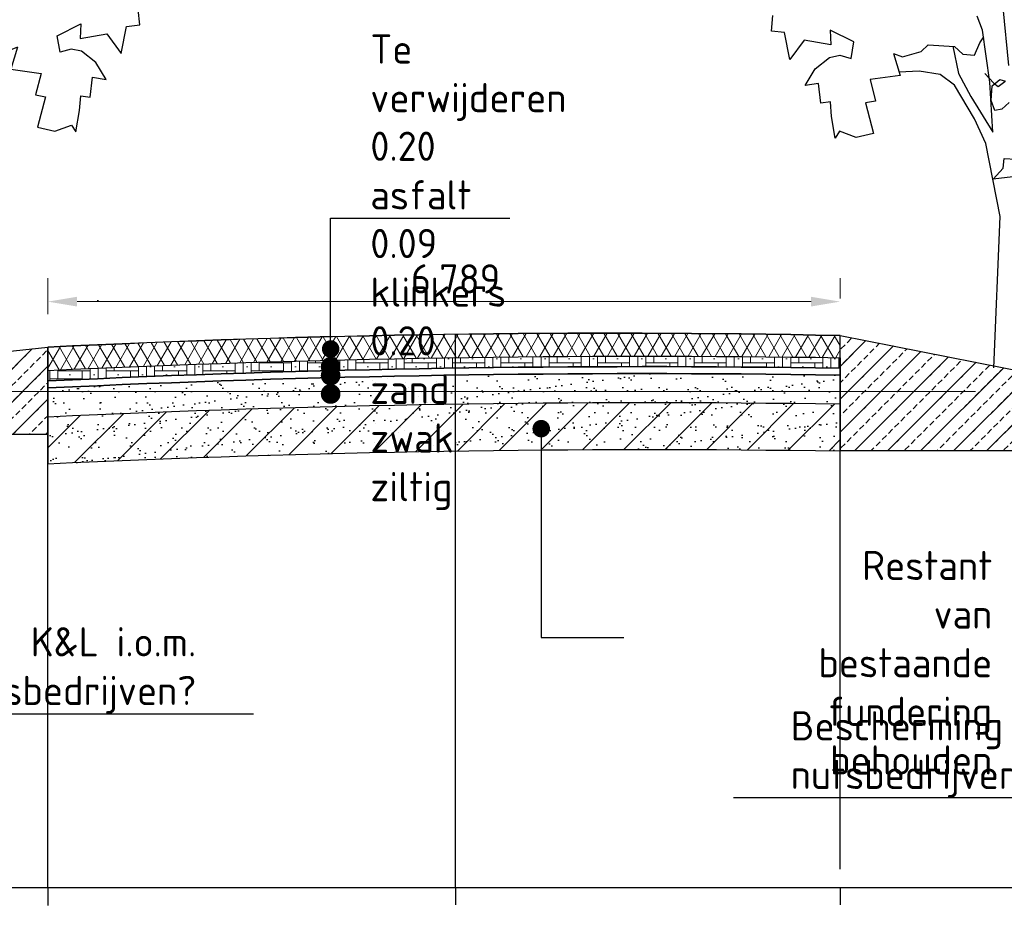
# Model space of a CAD drawing. Extents: x 102676 to 106538, y 417474 to 420545.
# Tile 60 of 112: x 104362.24 to 104370.68, y 418516.87 to 418524.51. Entities that reach past the tile are written whole.
import ezdxf
from ezdxf import colors
from ezdxf.entities.mleader import LeaderData, LeaderLine
from ezdxf.math import Vec2, Vec3

# ---------------------------------------------------------------- set-up
doc = ezdxf.new("R2010")
doc.units = 0
for name, pattern in [('AL-NAP_LIJN', [15.25, 12, -1.5, 0.25, -1.5]), ('DGN Style 3', [14.040647, 10.029034, -4.011614]), ('XX-HIDDEN', [4, 2, -2])]:
    doc.linetypes.add(name, pattern=pattern)
doc.layers.get('0').update_dxf_attribs({"lineweight": 25})
doc.layers.get('DEFPOINTS').update_dxf_attribs({"lineweight": 25})
for name, color, linetype, lineweight in [('00-Aslijn', 5, 'DGN Style 3', 25), ('B-WE-GW-GROND-A', 7, 'Continuous', 25), ('B-WE-GW-GROND_ZAND-AD', 7, 'Continuous', 25), ('B-WE-GW-GROND_ZAND_FUNDERINGSZAND-AD-100', 252, 'Continuous', 25), ('B-WE-GW-GRONDWERKLIJN_KRUIN-G', 90, 'Continuous', 25), ('B-WE-VH-VERHARDING_FUNDERING-A', 252, 'Continuous', 25), ('N-WE-AM-NAP-G', 7, 'AL-NAP_LIJN', 18), ('V-WE-GW-GROND-AD', 7, 'Continuous', 18), ('V-WE-GW-GROND_TEELAARDE-GD', 7, 'CONTINUOUS-V', 25), ('V-WE-GW-GROND_ZAND_FUNDERINGSZAND-G', 7, 'CONTINUOUS-V', 35), ('V-WE-VH-VERHARDING_ASFALT-A', 252, 'Continuous', 18), ('V-WE-VH-VERHARDING_STRAATBAKSTEEN_BRUIN-AD', 252, 'Continuous', 18), ('V-WE-VH-VERHARDING_STRAATBAKSTEEN_BRUIN-G', 7, 'XX-HIDDEN', 25), ('X-XX-AL-PROFIELBALK-G', 7, 'Continuous', 25), ('X-XX-AL-PROFIELBALK-M', 7, 'Continuous', 18), ('X-XX-AL-VERWIJZING_DOORSNEDE-M_OUD', 7, 'Continuous', 25)]:
    doc.layers.add(name, color=color, linetype=linetype, lineweight=lineweight)
doc.styles.add('NLCS-ISO-ANNOTATIEF-T25', font='NLCS-ISO.ttf', dxfattribs={"height": 2.5})
doc.linetypes.add('CONTINUOUS-V', pattern='A,3.5,[24,NLCS.shx,S=0.5,R=0,X=0,Y=0],3.5', length=7)
doc.dimstyles.new('NLCS-ANNOTATIEF-T25-PIJL_L3_H2', dxfattribs={"dimtxt": 2.5, "dimasz": 2.5, "dimexe": 2, "dimexo": 2, "dimgap": 0.7, "dimtad": 1, "dimdec": 3, "dimzin": 0, "dimdsep": 46, "dimtxsty": 'NLCS-ISO-ANNOTATIEF-T25', "dimcen": 0, "dimdle": 2, "dimclrd": 256, "dimclre": 256, "dimclrt": 256, "dimazin": 0, "dimtfac": 1, "dimtdec": 3, "dimtofl": 0, "dimtmove": 0, "dimatfit": 3, "dimfxl": 2, "dimfxlon": 1, "dimtfillclr": 256, "dimtolj": 1, "dimtzin": 0, "dimlwd": -1, "dimlwe": -1, "dimarcsym": 0})
pattern_1 = [(37.5, (0, 0), (-0.062993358, 1.926823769), [0, -1.52, 0, -1.7, 0, -1.625]), (7.5, (0, 0), (1.769776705, 2.822146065), [0, -0.82, 0, -1.37, 0, -0.525]), (327.5, (-1.23, 0), (3.114141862, 0.0056590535), [0, -0.5, 0, -1.8, 0, -2.35]), (317.5, (-1.23, 0), (3.006126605, 0.877675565), [0, -0.25, 0, -1.18, 0, -1.35])]
pattern_2 = [(45, (0, 0), (-0.14142135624, 0.14142135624), []), (45, (0.1412, 0), (-0.070710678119, 0.070710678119), [0.05, -0.025])]

# ---------------------------------------------------------------- blocks, each defined once
blk = doc.blocks.new('E8')
at = {"color": 8}
for p, q in [((22.8827, 22.6439), (22.8578, 22.396)), ((23.8743, 22.5438), (23.8673, 22.6101)), ((22.9702, 22.5468), (22.9932, 22.6067)), ((22.9378, 22.3248), (22.9702, 22.5468)), ((23.521, 22.4972), (23.6218, 22.5478)), ((23.6218, 22.5478), (23.6194, 22.4846)), ((23.7955, 22.4211), (23.8176, 22.5372)), ((23.8176, 22.5372), (23.8743, 22.5438)), ((22.9809, 22.4925), (22.9635, 22.5193)), ((23.0047, 22.44), (22.9809, 22.4925)), ((23.2025, 22.4842), (23.0893, 22.478)), ((23.2323, 22.4565), (23.2025, 22.4842)), ((23.5331, 22.426), (23.521, 22.4972)), ((23.6194, 22.4846), (23.7334, 22.5049)), ((23.7334, 22.5049), (23.7955, 22.4211)), ((23.0544, 22.4443), (23.0047, 22.44)), ((23.0893, 22.478), (23.0544, 22.4443)), ((23.0974, 22.4784), (23.0728, 22.3614)), ((23.3118, 22.433), (23.2323, 22.4565)), ((23.3512, 22.4478), (23.3118, 22.433)), ((23.3512, 22.4478), (23.3221, 22.3536)), ((23.5808, 22.4401), (23.5331, 22.426)), ((23.625, 22.4308), (23.5808, 22.4401)), ((23.6868, 22.3823), (23.625, 22.4308)), ((22.9595, 22.3612), (22.9209, 22.3201)), ((23.0728, 22.3614), (23.0197, 22.2634)), ((23.0896, 22.3122), (23.1511, 22.3577)), ((23.1511, 22.3577), (23.2409, 22.3715)), ((23.2409, 22.3715), (23.3264, 22.3674)), ((23.7301, 22.3097), (23.6868, 22.3823)), ((22.8949, 22.3356), (22.8719, 22.329)), ((22.9032, 22.3061), (22.8735, 22.327)), ((22.928, 22.3088), (22.8949, 22.3356)), ((22.9209, 22.3201), (22.9032, 22.3061)), ((22.9257, 22.1108), (22.9378, 22.3248)), ((23.3221, 22.3536), (23.4514, 22.3356)), ((23.4514, 22.3356), (23.4281, 22.2437)), ((23.662, 22.2339), (23.6719, 22.319)), ((23.6719, 22.319), (23.7301, 22.3097)), ((22.9325, 22.2466), (22.928, 22.3088)), ((23.0034, 22.1677), (23.0896, 22.3122)), ((22.8559, 22.2373), (22.8872, 22.2082)), ((22.9164, 22.203), (22.9325, 22.2466)), ((23.0197, 22.2634), (22.9257, 22.1108)), ((23.4281, 22.2437), (23.4712, 22.2357)), ((23.4712, 22.2357), (23.4363, 22.105)), ((23.6164, 22.1771), (23.6216, 22.2401)), ((23.6216, 22.2401), (23.662, 22.2339)), ((22.8872, 22.2082), (22.9164, 22.203)), ((22.9553, 22.0622), (23.0034, 22.1677)), ((23.6003, 22.0846), (23.6164, 22.1771)), ((23.4363, 22.105), (23.5107, 22.0876)), ((23.5107, 22.0876), (23.5819, 22.1142)), ((23.5819, 22.1142), (23.6003, 22.0846)), ((22.894, 21.7483), (22.9553, 22.0622)), ((23.6003, 22.0846), (23.6003, 22.0846)), ((22.8769, 21.9968), (22.8273, 21.9941)), ((22.8819, 21.9559), (22.8769, 21.9968)), ((22.9242, 21.9087), (22.8819, 21.9559)), ((22.8395, 21.9185), (22.9242, 21.9087)), ((22.9213, 21.1), (22.894, 21.7483))]:
    blk.add_line(p, q, dxfattribs=at)
blk = doc.blocks.new('_Dot')
at = {"color": 0, "linetype": 'ByBlock', "lineweight": -2}
blk.add_line((-0.5, 0), (-1, 0), dxfattribs=at)
at = {"color": 0, "linetype": 'ByBlock', "const_width": 0.5}
blk.add_lwpolyline([(-0.25, 0, 1), (0.25, 0, 1)], format="xyb", close=True, dxfattribs=at)
blk = doc.blocks.new('*D163')
at = {"layer": 'DEFPOINTS', "color": 0, "transparency": 16777216}
for p in [(104369.2726, 418522.0947), (104369.2726, 418521.8159, 0.9879), (104362.4834, 418521.7045, 0.494)]:
    blk.add_point(p, dxfattribs=at)
at = {"layer": 'X-XX-AL-PROFIELBALK-M', "transparency": 16777216}
for p, q in [((104362.4834, 418521.9879), (104362.4834, 418522.2947)), ((104369.2726, 418522.1202), (104369.2726, 418522.2947)), ((104362.7334, 418522.0947), (104369.0226, 418522.0947))]:
    blk.add_line(p, q, dxfattribs=at)
for points in [[(104362.7334, 418522.1363), (104362.7334, 418522.053), (104362.4834, 418522.0947)], [(104369.0226, 418522.1363), (104369.0226, 418522.053), (104369.2726, 418522.0947)]]:
    blk.add_solid(points, dxfattribs=at)
at = {"layer": 'X-XX-AL-PROFIELBALK-M', "transparency": 16777216, "insert": (104365.9764, 418522.2897), "char_height": 0.25, "attachment_point": 5, "style": 'NLCS-ISO-ANNOTATIEF-T25'}
blk.add_mtext('\\A1;6.789', dxfattribs=at)

msp = doc.modelspace()

# ---------------------------------------------------------------- hatches: boundary and pattern name
at = {"layer": 'B-WE-GW-GROND-A', "transparency": 33554687}
h = msp.add_hatch(dxfattribs=at)
h.set_pattern_fill('AGW-GROND_KLEI', color=9, scale=0.1, pattern_type=2)
h.set_pattern_definition([(45, (136.62568, 0.16105), (-0.1767766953, 0.1767766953), [])])
edge = h.paths.add_edge_path()
edge.add_arc((104367.6306, 418413.1668), 108.0609, 89.12938, 92.730176)
edge.add_line((104362.4834, 418521.105), (104362.4834, 418520.7055))
edge.add_arc((104367.6594, 418410.5832), 110.2438, 89.16162, 92.69105, ccw=False)
edge.add_line((104369.2725, 418520.8153), (104369.2725, 418521.2152))
at = {"layer": 'B-WE-GW-GROND_ZAND-AD', "true_color": 0x4554a5, "transparency": 33554687}
h = msp.add_hatch(dxfattribs=at)
h.set_pattern_fill('AGW-GROND_ZAND_FUNDERINGSZAND', color=175, pattern_type=2)
h.set_pattern_definition(pattern_1)
h.paths.add_polyline_path([(104369.2727, 418522.3145, 0.015809), (104362.472, 418522.2044), (104362.4929, 418522.0047, -0.015749), (104369.2726, 418522.1145)])
h = msp.add_hatch(dxfattribs=at)
h.set_pattern_fill('AGW-GROND_ZAND_FUNDERINGSZAND', color=175, pattern_type=2)
h.set_pattern_definition(pattern_1)
h.paths.add_polyline_path([(104369.2727, 418522.3145, 0.015809), (104362.472, 418522.2044), (104362.4929, 418522.0047, -0.015749), (104369.2726, 418522.1145)])
at = {"layer": 'B-WE-VH-VERHARDING_FUNDERING-A', "transparency": 33554687}
h = msp.add_hatch(dxfattribs=at)
h.set_pattern_fill('AVH-FUNDERING_ZAND', color=256, scale=0.1, pattern_type=2)
h.set_pattern_definition([(37.5, (136.51512, 0), (-0.00629933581, 0.1926823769), [0, -0.152, 0, -0.17, 0, -0.1625]), (7.5, (136.51512, 0), (0.17697767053, 0.28221460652), [0, -0.082, 0, -0.137, 0, -0.0525]), (327.5, (136.39212, 0), (0.311414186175, 0.000565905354), [0, -0.05, 0, -0.18, 0, -0.235]), (317.5, (136.39212, 0), (0.30061266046, 0.0877675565), [0, -0.025, 0, -0.118, 0, -0.135])])
edge = h.paths.add_edge_path()
edge.add_arc((104367.6292, 418413.2511), 107.9766, 89.127973, 92.731583, ccw=False)
edge.add_line((104369.2725, 418521.2152), (104369.2726, 418521.4652))
edge.add_arc((104367.6271, 418413.8822), 107.5956, 89.12374, 92.740145)
edge.add_line((104362.4834, 418521.3547), (104362.4834, 418521.105))
h = msp.add_hatch(dxfattribs=at)
h.set_pattern_fill('AVH-FUNDERING_ZAND', color=9, scale=0.1, pattern_type=2)
h.set_pattern_definition([(37.5, (136.62568, 0.16105), (-0.00629933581, 0.1926823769), [0, -0.152, 0, -0.17, 0, -0.1625]), (7.5, (136.62568, 0.16105), (0.17697767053, 0.28221460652), [0, -0.082, 0, -0.137, 0, -0.0525]), (327.5, (136.50268, 0.16105), (0.311414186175, 0.000565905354), [0, -0.05, 0, -0.18, 0, -0.235]), (317.5, (136.50268, 0.16105), (0.30061266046, 0.0877675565), [0, -0.025, 0, -0.118, 0, -0.135])])
edge = h.paths.add_edge_path()
edge.add_arc((104367.6306, 418413.1668), 108.0609, 89.12938, 92.730176)
edge.add_line((104362.4834, 418521.105), (104362.4834, 418520.7055))
edge.add_arc((104367.6594, 418410.5832), 110.2438, 89.16162, 92.69105, ccw=False)
edge.add_line((104369.2725, 418520.8153), (104369.2725, 418521.2152))
at = {"layer": 'V-WE-GW-GROND-AD', "transparency": 33554687}
h = msp.add_hatch(dxfattribs=at)
h.set_pattern_fill('AGW-GROND_KERNMATERIAAL', color=8, scale=0.1, pattern_type=2)
h.set_pattern_definition(pattern_2)
edge = h.paths.add_edge_path()
edge.add_line((104369.2727, 418521.8045), (104371.3551, 418521.3945))
edge.add_line((104371.3551, 418521.3945), (104371.8683, 418521.3195))
edge.add_line((104371.8683, 418521.3195), (104372.3814, 418521.2445))
edge.add_line((104372.3814, 418521.2445), (104373.643, 418521.0345))
edge.add_line((104373.643, 418521.0345), (104374.8512, 418520.8823))
edge.add_line((104374.8512, 418520.8823), (104374.8512, 418520.3269))
edge.add_line((104374.8512, 418520.3269), (104373.3833, 418520.3314))
edge.add_arc((104371.6786, 418517.5711), 3.2442, 58.3009, 90.40308)
edge.add_line((104371.6558, 418520.8153), (104369.2761, 418520.8157))
edge.add_line((104369.2761, 418520.8157), (104369.2727, 418521.8045))
h = msp.add_hatch(dxfattribs=at)
h.set_pattern_fill('AGW-GROND_KERNMATERIAAL', color=8, scale=0.1, pattern_type=2)
h.set_pattern_definition(pattern_2)
h.paths.add_polyline_path([(104357.6816, 418520.22), (104357.6816, 418520.979), (104358.8059, 418521.2694), (104359.4969, 418521.378), (104360.1747, 418521.4845), (104360.8056, 418521.5562), (104361.4366, 418521.5945), (104362.4834, 418521.7045), (104362.4834, 418520.9553), (104359.6197, 418520.9553), (104358.387, 418520.2313)])
at = {"layer": 'V-WE-VH-VERHARDING_ASFALT-A', "transparency": 33554687}
h = msp.add_hatch(dxfattribs=at)
h.set_pattern_fill('AVH-ASFALT', color=256, scale=0.1, pattern_type=2)
h.set_pattern_definition([(60, (0, 0), (-0.086602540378, 0.05), []), (120, (0, 0), (-0.086602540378, -0.05), [])])
edge = h.paths.add_edge_path()
edge.add_arc((104367.3208, 418423.8025), 98.0215, 88.858999, 92.828711)
edge.add_line((104362.4834, 418521.7045), (104362.4834, 418521.5047))
edge.add_arc((104367.6248, 418413.5034), 108.1237, 89.126749, 92.725494, ccw=False)
edge.add_line((104369.2726, 418521.6145), (104369.2727, 418521.8045))
at = {"layer": 'V-WE-VH-VERHARDING_STRAATBAKSTEEN_BRUIN-AD', "transparency": 33554687}
h = msp.add_hatch(dxfattribs=at)
h.set_pattern_fill('AVH-SBS_DIKFORMAAT_ELLEBOOG', color=256, pattern_type=2)
h.set_pattern_definition([(0, (0, 0), (0.069, 0.069), [0.276, -0.138]), (270, (0, 0.207), (0.069, 0.069), [0.276, -0.138]), (0, (0.1725, 0.0345), (0.069, 0.069), [0, -0.414]), (0, (0.0345, 0.1035), (0.069, 0.069), [0, -0.414])])
edge = h.paths.add_edge_path()
edge.add_arc((104367.6165, 418414.0145), 107.6127, 89.118204, 92.73404, ccw=False)
edge.add_line((104369.2726, 418521.6145), (104369.2726, 418521.5247))
edge.add_arc((104367.6253, 418413.5357), 108.0016, 89.126055, 92.72886)
edge.add_line((104362.4834, 418521.4148), (104362.4834, 418521.5047))

# ---------------------------------------------------------------- linework, layer by layer
at = {"layer": '00-Aslijn'}
msp.add_lwpolyline([(104365.9764, 418517.0746), (104365.9764, 418521.8145)], dxfattribs=at)
at = {"layer": 'B-WE-GW-GROND_ZAND-AD', "linetype": 'CONTINUOUS-V'}
msp.add_lwpolyline([(104362.4834, 418521.3547, -0.015781), (104369.2726, 418521.4652), (104369.2725, 418521.2152, 0.015725), (104362.4834, 418521.105)], format="xyb", close=True, dxfattribs=at)
at = {"layer": 'B-WE-GW-GROND_ZAND_FUNDERINGSZAND-AD-100'}
msp.add_lwpolyline([(104369.2725, 418521.2152, 0.015725), (104362.4834, 418521.105), (104362.4834, 418520.7055, -0.015636), (104369.2725, 418520.8153)], format="xyb", close=True, dxfattribs=at)
at = {"layer": 'B-WE-GW-GRONDWERKLIJN_KRUIN-G', "color": 8, "elevation": 0.494}
msp.add_lwpolyline([(104348.9837, 418520.8895), (104354.1741, 418520.8083), (104355.6294, 418519.8245), (104356.1114, 418519.6804), (104356.5364, 418519.8245), (104357.6816, 418520.979), (104358.8059, 418521.2694), (104359.4969, 418521.378), (104360.1747, 418521.4845), (104360.8056, 418521.5562), (104361.4366, 418521.5945), (104362.4834, 418521.7045), (104362.4834, 418521.7045, -0.017676), (104369.2727, 418521.8045), (104369.2727, 418521.8045), (104371.3551, 418521.3945), (104372.3814, 418521.2445), (104373.643, 418521.0345), (104374.8512, 418520.8823), (104376.7258, 418519.3439), (104377.2385, 418519.0412), (104377.6759, 418519.3306), (104379.3915, 418520.5988), (104382.9764, 418520.5093)], format="xyb", dxfattribs=at)
at = {"layer": 'N-WE-AM-NAP-G', "color": 9, "lineweight": 13, "true_color": 0xd19cc7}
msp.add_lwpolyline([(104343.1829, 418521.3245), (104384.9764, 418521.3245)], dxfattribs=at)
at = {"layer": 'V-WE-GW-GROND_TEELAARDE-GD', "elevation": 0.494}
msp.add_lwpolyline([(104369.2727, 418521.8045), (104371.3551, 418521.3945), (104371.8683, 418521.3195), (104372.3814, 418521.2445), (104373.643, 418521.0345), (104374.8512, 418520.8823), (104374.8512, 418520.3269), (104373.3833, 418520.3314, 0.140996), (104371.6558, 418520.8153), (104369.2761, 418520.8157)], format="xyb", close=True, dxfattribs=at)
msp.add_lwpolyline([(104357.6816, 418520.22), (104357.6816, 418520.979), (104358.8059, 418521.2694), (104359.4969, 418521.378), (104360.1747, 418521.4845), (104360.8056, 418521.5562), (104361.4366, 418521.5945), (104362.4834, 418521.7045), (104362.4834, 418520.9553), (104359.6197, 418520.9553), (104358.387, 418520.2313)], close=True, dxfattribs=at)
at = {"layer": 'V-WE-GW-GROND_ZAND_FUNDERINGSZAND-G', "linetype": 'CONTINUOUS-V'}
msp.add_lwpolyline([(104362.4834, 418521.4148, -0.015841), (104369.2726, 418521.5247), (104369.2726, 418521.4652, 0.015781), (104362.4834, 418521.3547)], format="xyb", close=True, dxfattribs=at)
at = {"layer": 'V-WE-VH-VERHARDING_STRAATBAKSTEEN_BRUIN-G', "linetype": 'CONTINUOUS-V'}
for points in [[(104369.2727, 418521.8045, 0.017323), (104362.4834, 418521.7045), (104362.4834, 418521.5047, -0.015704), (104369.2726, 418521.6145), (104369.2727, 418521.8045, 0.015809)], [(104362.4834, 418521.5047, -0.015778), (104369.2726, 418521.6145), (104369.2726, 418521.5247, 0.015721), (104362.4834, 418521.4148)]]:
    msp.add_lwpolyline(points, format="xyb", close=True, dxfattribs=at)
at = {"layer": 'X-XX-AL-PROFIELBALK-G', "color": 7, "linetype": 'Continuous', "lineweight": 25}
for p, q in [((104362.4834, 418517.0707), (104362.4834, 418516.9207)), ((104365.9764, 418517.0746), (104365.9764, 418516.9246)), ((104369.2718, 418517.0746), (104369.2718, 418516.9246))]:
    msp.add_line(p, q, dxfattribs=at)
msp.add_lwpolyline([(104346.9837, 418517.0746), (104384.9764, 418517.0746), (104384.9764, 418515.2101), (104346.9837, 418515.2101)], close=True, dxfattribs=at)
at = {"layer": 'X-XX-AL-VERWIJZING_DOORSNEDE-M_OUD', "color": 8}
for points in [[(104369.2718, 418517.2313), (104369.2727, 418521.8045)], [(104362.4834, 418517.0707), (104362.4834, 418521.7045)]]:
    msp.add_lwpolyline(points, dxfattribs=at)

# ---------------------------------------------------------------- block references
at = {"color": 45, "true_color": 0xba8d4a, "yscale": 2, "zscale": 2}
for p, xscale in [((104315.5218, 418479.3795, -2.3435), 2), ((104416.4311, 418479.3265, -2.3435), -2)]:
    msp.add_blockref('E8', p, dxfattribs=dict(at, xscale=xscale))
at = {"layer": 'X-XX-AL-VERWIJZING_DOORSNEDE-M_OUD', "xscale": 0.16875, "yscale": 0.16875, "zscale": 0.16875, "rotation": 270}
for p in [(104364.9064, 418521.5367), (104364.9064, 418521.4616), (104364.9064, 418521.3033)]:
    msp.add_blockref('_Dot', p, dxfattribs=at)

# ---------------------------------------------------------------- dimensions: what is measured, and where the dimension line sits
at = {"layer": 'X-XX-AL-PROFIELBALK-M'}
dim = msp.add_linear_dim(base=(104369.2726, 418522.0947, -0.494), p1=(104362.4834, 418521.7045), p2=(104369.2726, 418521.8159, 0.494), dimstyle='NLCS-ANNOTATIEF-T25-PIJL_L3_H2', dxfattribs=at)
dim.commit()
dim.dimension.update_dxf_attribs({"geometry": '*D163', "text_midpoint": (104365.9764, 418522.0947, -0.494), "dimtype": 160})

# ---------------------------------------------------------------- leaders
at = {"layer": 'X-XX-AL-VERWIJZING_DOORSNEDE-M_OUD'}
ml = msp.add_multileader_mtext('Standard', dxfattribs=at)
ml.set_content('\\A1;Te verwijderen \\P0.20 asfalt\\P0.09 klinkers\\P0.20 zand zwak ziltig', color=256, style='NLCS-ISO-ANNOTATIEF-T25')
ml.set_leader_properties(color=256, linetype='ByLayer', lineweight=-1)
ml.set_arrow_properties(name='DOT')
ml.build(insert=Vec2(0, 0))
ml.multileader.update_dxf_attribs({"text_left_attachment_type": 5, "text_right_attachment_type": 5, "dogleg_length": 2.5, "arrow_head_size": 0.15, "scale": 0.1})
ctx = ml.context
ctx.base_point, ctx.scale, ctx.char_height, ctx.arrow_head_size, ctx.landing_gap_size, ctx.plane_origin = Vec3(104365.1564, 418522.8099), 0.1, 0.25, 0.15, 0.09, Vec3(208505.9317, 8.8323)
ctx.left_attachment, ctx.right_attachment = 5, 5
notes = []
notes.append((ctx, [(1, (1, 1, 0), (104364.9064, 418522.8099), (1, 0), 0.25, [(0, [(104364.9064, 418521.6888)], 0, [])])]))
ctx.mtext.insert, ctx.mtext.width, ctx.mtext.flow_direction = Vec3(104365.2464, 418524.3849), 11.828053, 5
ml = msp.add_multileader_mtext('Standard', dxfattribs=at)
ml.set_content('Restant van bestaande fundering behouden', color=256, style='NLCS-ISO-ANNOTATIEF-T25')
ml.set_leader_properties(color=256, linetype='ByLayer', lineweight=-1)
ml.set_arrow_properties(name='DOT')
ml.build(insert=Vec2(0, 0))
ml.multileader.update_dxf_attribs({"text_left_attachment_type": 5, "text_right_attachment_type": 5, "dogleg_length": 2.5, "arrow_head_size": 0.15, "scale": 0.1})
ctx = ml.context
ctx.base_point, ctx.scale, ctx.char_height, ctx.arrow_head_size, ctx.landing_gap_size, ctx.plane_origin = Vec3(104366.9606, 418519.217, -1.8495), 0.1, 0.25, 0.15, 0.09, Vec3(225.4036, 5.7528, -1.8495)
ctx.left_attachment, ctx.right_attachment, ctx.text_align_type = 5, 5, 2
notes.append((ctx, [(0, (1, 1, 0), (104366.7106, 418519.217, -1.8495), (1, 0), 0.25, [(0, [(104366.7106, 418521.006, -1.8495)], 0, [])])]))
ctx.mtext.insert, ctx.mtext.width, ctx.mtext.alignment, ctx.mtext.flow_direction = Vec3(104370.5756, 418519.9587, -1.8495), 3.639618, 3, 5
ml = msp.add_multileader_mtext('Standard', dxfattribs=at)
ml.set_content('Bescherming K&L i.o.m. \\Pnutsbedrijven?', color=256, style='NLCS-ISO-ANNOTATIEF-T25')
ml.set_leader_properties(color=256, linetype='ByLayer', lineweight=-1)
ml.build(insert=Vec2(0, 0))
ml.multileader.update_dxf_attribs({"text_left_attachment_type": 5, "text_right_attachment_type": 5, "dogleg_length": 2.5, "arrow_head_size": 0.25, "scale": 0.1})
ctx = ml.context
ctx.base_point, ctx.scale, ctx.char_height, ctx.arrow_head_size, ctx.landing_gap_size, ctx.plane_origin = Vec3(104360.2643, 418518.5624), 0.1, 0.25, 0.25, 0.09, Vec3(220.5966, 10.1653)
ctx.left_attachment, ctx.right_attachment, ctx.text_align_type = 5, 5, 2
notes.append((ctx, [(0, (1, 1, 0), (104360.0143, 418518.5624), (1, 0), 0.25, [(0, [(104360.0143, 418520.2879)], 0, [])])]))
ctx.mtext.insert, ctx.mtext.alignment, ctx.mtext.flow_direction = Vec3(104363.7543, 418519.3041), 3, 5
ml = msp.add_multileader_mtext('Standard', dxfattribs=at)
ml.set_content('Bescherming K&L i.o.m. \\Pnutsbedrijven?', color=256, style='NLCS-ISO-ANNOTATIEF-T25')
ml.set_leader_properties(color=256, linetype='ByLayer', lineweight=-1)
ml.build(insert=Vec2(0, 0))
ml.multileader.update_dxf_attribs({"text_left_attachment_type": 5, "text_right_attachment_type": 5, "dogleg_length": 2.5, "arrow_head_size": 0.25, "scale": 0.1})
ctx = ml.context
ctx.base_point, ctx.scale, ctx.char_height, ctx.arrow_head_size, ctx.landing_gap_size, ctx.plane_origin = Vec3(104368.7589, 418517.8429), 0.1, 0.25, 0.25, 0.09, Vec3(208512.0762, 10.1653)
ctx.left_attachment, ctx.right_attachment = 5, 5
notes.append((ctx, [(0, (1, 1, 0), (104372.5889, 418517.8429), (-1, 0), 0.25, [(0, [(104372.5889, 418520.0164)], 0, [])])]))
ctx.mtext.insert, ctx.mtext.flow_direction = Vec3(104368.8489, 418518.5846), 5
for ctx, leaders in notes:
    for number, flags, end, landing, length, lines in leaders:
        leader = LeaderData()
        leader.index, (leader.has_last_leader_line, leader.has_dogleg_vector, leader.attachment_direction) = number, flags
        leader.last_leader_point, leader.dogleg_vector, leader.dogleg_length = Vec3(end), Vec3(landing), length
        for number, points, colour, breaks in lines:
            line = LeaderLine()
            line.index, line.vertices, line.color, line.breaks = number, Vec3.list(points), colors.encode_raw_color(colour), breaks
            leader.lines.append(line)
        ctx.leaders.append(leader)

doc.saveas('drawing.dxf')
